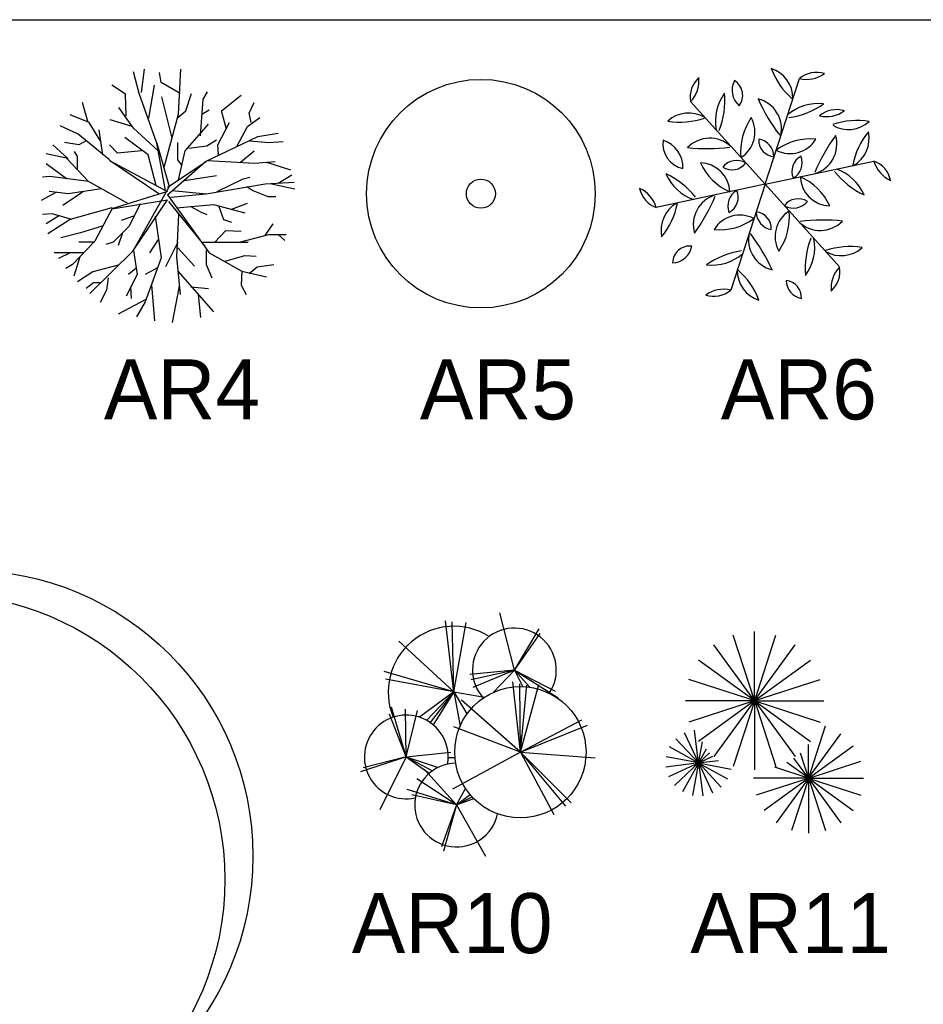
# Model space of a CAD drawing. Header units: millimetres. Extents: x -129.2 to -76.8, y 2488.8 to 2511.1.
# Tile 6 of 16: x -121.3 to -117.4, y 2505.7 to 2510. Entities that reach past the tile are written whole.
import ezdxf

# ---------------------------------------------------------------- set-up
doc = ezdxf.new("R2010")
doc.units = ezdxf.units.MM
doc.styles.add('MAYO', font='COBT____.PFB', dxfattribs={"height": 0.7})

# ---------------------------------------------------------------- blocks, each defined once
blk = doc.blocks.new('AR10')
at = {"color": 0, "linetype": 'ByBlock'}
for p, q in [((-0.1136, 0.2059), (-0.1497, 0.5175)), ((0.1513, 0.3019), (0.0871, 0.5516)), ((-0.1136, 0.2059), (-0.1216, 0.5129)), ((-0.1136, 0.2059), (-0.0601, 0.5102)), ((0.1513, 0.3019), (0.2593, 0.4824)), ((0.1513, 0.3019), (0.2632, 0.4617)), ((-0.1136, 0.2059), (-0.3545, 0.4285)), ((0.1513, 0.3019), (-0.0432, 0.2823)), ((0.1513, 0.3019), (-0.0372, 0.2583)), ((0.1513, 0.3019), (-0.0302, 0.2255)), ((0.1513, 0.3019), (0.0605, 0.2044)), ((0.1513, 0.3019), (0.3296, 0.2087)), ((0.1513, 0.3019), (0.3431, 0.1801)), ((0.1513, 0.3019), (0.219, 0.2262)), ((0.1513, 0.3019), (0.1888, 0.229)), ((-0.1136, 0.2059), (-0.4179, 0.2948)), ((-0.1136, 0.2059), (-0.4121, 0.2619)), ((0.1772, -0.058), (0.1439, 0.2498)), ((0.1772, -0.058), (0.1744, 0.2415)), ((0.1772, -0.058), (0.2576, 0.2387)), ((0.1772, -0.058), (0.2049, 0.2359)), ((-0.1136, 0.2059), (-0.2632, 0.0953)), ((-0.1136, 0.2059), (-0.2325, 0.0817)), ((-0.1136, 0.2059), (-0.2173, 0.0723)), ((-0.1136, 0.2059), (-0.2041, 0.0622)), ((-0.1136, 0.2059), (-0.0561, 0.1095)), ((-0.1136, 0.2059), (-0.0865, 0.0558)), ((-0.1136, 0.2059), (0.0203, 0.1826)), ((-0.3216, -0.0785), (-0.3866, 0.1392)), ((-0.3216, -0.0785), (-0.3246, 0.13)), ((0.1772, -0.058), (-0.0806, 0.1694)), ((-0.3216, -0.0785), (-0.3951, 0.1087)), ((-0.3216, -0.0785), (-0.2719, 0.1242)), ((0.1772, -0.058), (-0.1138, 0.0529)), ((0.1772, -0.058), (0.446, 0.0834)), ((0.1772, -0.058), (0.471, 0.0612)), ((-0.3216, -0.0785), (-0.5214, -0.1441)), ((-0.3216, -0.0785), (-0.5108, -0.1259)), ((-0.3216, -0.0785), (-0.4368, -0.3092)), ((-0.3216, -0.0785), (-0.1263, -0.0578)), ((-0.3216, -0.0785), (-0.221, -0.1495)), ((-0.3216, -0.0785), (-0.2076, -0.139)), ((-0.3216, -0.0785), (-0.1826, -0.1241)), ((0.1772, -0.058), (-0.1194, -0.2188)), ((0.1772, -0.058), (0.5042, -0.083)), ((0.1772, -0.058), (0.3989, -0.2798)), ((0.1772, -0.058), (0.374, -0.2937)), ((0.1772, -0.058), (0.3241, -0.3298)), ((-0.1015, -0.2885), (-0.2418, -0.134)), ((-0.1015, -0.2885), (-0.2761, -0.1745)), ((-0.1015, -0.2885), (-0.3184, -0.2208)), ((-0.1015, -0.2885), (-0.2978, -0.2448)), ((-0.1015, -0.2885), (-0.0629, -0.2157)), ((-0.1015, -0.2885), (-0.0427, -0.2428)), ((-0.1015, -0.2885), (-0.0341, -0.2526)), ((-0.1015, -0.2885), (-0.168, -0.4719)), ((-0.1015, -0.2885), (-0.1589, -0.4909)), ((-0.1015, -0.2885), (-0.0269, -0.2602)), ((-0.1015, -0.2885), (0.0254, -0.513))]:
    blk.add_line(p, q, dxfattribs=at)
blk.add_circle((0.1772, -0.058), 0.2872, dxfattribs=at)
for centre, radius, start, end in [((-0.1136, 0.2059), 0.2872, 57.4904, 202.572), ((0.1513, 0.3019), 0.1833, 326.1895, 222.0248), ((-0.3216, -0.0785), 0.1833, 350.2838, 282.3951), ((-0.1136, 0.2059), 0.2872, 265.0692, 270.8898), ((-0.1015, -0.2885), 0.1833, 91.4437, 347.7435)]:
    blk.add_arc(centre, radius, start, end, dxfattribs=at)
blk = doc.blocks.new('AR11')
at = {"color": 0, "linetype": 'ByBlock'}
for p, q in [((0.0048, 0.1411), (-0.0896, 0.4315)), ((0.0029, 0.1411), (0.0973, 0.4315)), ((0.0038, 0.1409), (0.0038, 0.4463)), ((0.0057, 0.1415), (-0.1739, 0.3886)), ((0.002, 0.1415), (0.1815, 0.3886)), ((0.0063, 0.1422), (-0.2408, 0.3217)), ((0.0013, 0.1422), (0.2484, 0.3217)), ((0.0068, 0.143), (-0.2837, 0.2374)), ((0.0009, 0.143), (0.2914, 0.2374)), ((0.0069, 0.144), (-0.2985, 0.144)), ((0.0068, 0.145), (-0.2837, 0.0506)), ((0.0063, 0.1458), (-0.2408, -0.0337)), ((0.0057, 0.1465), (-0.1739, -0.1006)), ((0.0048, 0.1469), (-0.0896, -0.1435)), ((0.0008, 0.144), (0.3062, 0.144)), ((0.0009, 0.145), (0.2914, 0.0506)), ((0.0013, 0.1458), (0.2484, -0.0337)), ((0.002, 0.1465), (0.1815, -0.1006)), ((0.0029, 0.1469), (0.0973, -0.1435)), ((0.0038, 0.1471), (0.0038, -0.1583)), ((-0.2404, -0.1293), (-0.3024, 0.003)), ((-0.2408, -0.1294), (-0.259, 0.0155)), ((0.2393, -0.1973), (0.3144, 0.0339)), ((-0.24, -0.129), (-0.3399, -0.0224)), ((-0.2413, -0.1294), (-0.2235, -0.0365)), ((0.2386, -0.1969), (0.3815, -0.0003)), ((-0.2397, -0.1287), (-0.3676, -0.0581)), ((-0.2421, -0.129), (-0.1932, -0.0832)), ((-0.2417, -0.1292), (-0.2068, -0.0659)), ((0.2408, -0.1973), (0.2043, -0.0848)), ((0.2381, -0.1964), (0.4347, -0.0535)), ((0.2401, -0.1974), (0.2401, -0.0477)), ((-0.2396, -0.1278), (-0.3845, -0.1459)), ((-0.2396, -0.1282), (-0.383, -0.1007)), ((-0.2397, -0.1273), (-0.3719, -0.1893)), ((-0.24, -0.1269), (-0.3466, -0.2268)), ((-0.2403, -0.1267), (-0.3109, -0.2546)), ((-0.2407, -0.1265), (-0.2683, -0.2699)), ((-0.2425, -0.1281), (-0.1533, -0.117)), ((-0.2425, -0.1277), (-0.099, -0.1552)), ((-0.2424, -0.1286), (-0.178, -0.0984)), ((-0.2423, -0.1272), (-0.1144, -0.1978)), ((-0.242, -0.1269), (-0.1422, -0.2335)), ((-0.2417, -0.1266), (-0.1796, -0.2589)), ((-0.2412, -0.1265), (-0.2231, -0.2714)), ((0.2421, -0.1964), (0.1447, -0.1256)), ((0.2415, -0.1969), (0.176, -0.1067)), ((0.2377, -0.1957), (0.4689, -0.1206)), ((0.2424, -0.1957), (0.0927, -0.1471)), ((0.2425, -0.1949), (-0.0006, -0.1949)), ((0.2424, -0.1942), (0.0112, -0.2693)), ((0.2421, -0.1935), (0.0454, -0.3364)), ((0.2415, -0.193), (0.0986, -0.3896)), ((0.2408, -0.1926), (0.1657, -0.4238)), ((0.2376, -0.1949), (0.4807, -0.1949)), ((0.2377, -0.1942), (0.4689, -0.2693)), ((0.2381, -0.1935), (0.4347, -0.3364)), ((0.2386, -0.193), (0.3815, -0.3896)), ((0.2393, -0.1926), (0.3144, -0.4238)), ((0.2401, -0.1925), (0.2401, -0.4356))]:
    blk.add_line(p, q, dxfattribs=at)
blk = doc.blocks.new('AR4')
at = {"color": 0, "linetype": 'ByBlock'}
for p, q in [((-0.1493, 0.4456), (-0.1748, 0.5401)), ((-0.1398, 0.4493), (-0.1271, 0.551)), ((-0.054, 0.4928), (-0.0603, 0.5364)), ((0.0223, 0.3548), (0.0319, 0.551)), ((-0.2097, 0.442), (-0.2701, 0.4819)), ((-0.108, 0.3366), (-0.0826, 0.4819)), ((0.0287, 0.4456), (-0.054, 0.4928)), ((-0.2065, 0.3475), (-0.2097, 0.442)), ((-0.073, 0.2276), (-0.1493, 0.4456)), ((-0.0063, 0.2494), (-0.0508, 0.4311)), ((0.0541, 0.3693), (0.0796, 0.4456)), ((0.1304, 0.4202), (0.1495, 0.4529)), ((0.2099, 0.3693), (0.2957, 0.4384)), ((-0.375, 0.3221), (-0.3973, 0.4057)), ((0.1177, 0.2603), (0.1304, 0.4202)), ((0.3307, 0.3584), (0.353, 0.4057)), ((-0.3687, 0.3185), (-0.4513, 0.3512)), ((-0.1748, 0.293), (-0.2383, 0.3839)), ((-0.0412, 0.1223), (0.0223, 0.3548)), ((0.0192, 0.3403), (0.0541, 0.3693)), ((0.1241, 0.3548), (0.1559, 0.373)), ((0.2322, 0.2894), (0.2099, 0.3693)), ((0.3403, 0.3185), (0.3307, 0.3584)), ((-0.4164, 0.2676), (-0.4958, 0.3039)), ((-0.3178, 0.2349), (-0.3687, 0.3185)), ((-0.1811, 0.3003), (-0.2765, 0.3294)), ((0.051, 0.1949), (0.1527, 0.3112)), ((0.194, 0.2204), (0.2449, 0.3185)), ((0.3244, 0.3003), (0.3784, 0.3403)), ((-0.2797, 0.155), (-0.4164, 0.2676)), ((-0.3083, 0.1768), (-0.3242, 0.2858)), ((-0.0667, 0.1949), (-0.1748, 0.293)), ((0.2767, 0.2131), (0.3244, 0.3003)), ((0.3689, 0.2567), (0.4579, 0.2712)), ((-0.4609, 0.1586), (-0.5276, 0.2204)), ((-0.4132, 0.2204), (-0.4768, 0.2313)), ((-0.3814, 0.2385), (-0.4132, 0.2204)), ((-0.2447, 0.184), (-0.2797, 0.2204)), ((-0.1112, 0.1768), (-0.2129, 0.2531)), ((-0.073, 0.2276), (-0.019, 0.0387)), ((-0.0349, 0.0205), (-0.073, 0.2276)), ((0.0192, 0.155), (0.0192, 0.2313)), ((0.0669, 0.2058), (0.1463, 0.2167)), ((0.14, 0.1477), (0.3689, 0.2567)), ((0.1463, 0.2167), (0.1877, 0.2422)), ((0.1972, 0.1768), (0.194, 0.2204)), ((0.3339, 0.2385), (0.4165, 0.2313)), ((0.4165, 0.2313), (0.4801, 0.2349)), ((-0.4672, 0.1622), (-0.5562, 0.1804)), ((-0.4195, 0.1695), (-0.4323, 0.1913)), ((-0.1398, 0.1949), (-0.2447, 0.184)), ((-0.0762, 0.0423), (-0.1112, 0.1768)), ((0.0223, 0.0678), (0.051, 0.1949)), ((0.2926, 0.1441), (0.353, 0.1949)), ((-0.4672, 0.0714), (-0.5562, 0.1368)), ((-0.3719, 0.0605), (-0.4672, 0.1622)), ((-0.4195, 0.1114), (-0.4195, 0.1695)), ((-0.2797, 0.1513), (-0.0349, 0.0205)), ((-0.0635, 0.006), (-0.2797, 0.1513)), ((-0.0253, 0.0351), (0.1432, 0.1477)), ((-0.0253, 0.0024), (0.14, 0.1477)), ((0.0351, 0.1332), (0.0192, 0.155)), ((0.1495, 0.1513), (0.3561, 0.1404)), ((0.3561, 0.1404), (0.4452, 0.1477)), ((0.407, 0.1441), (0.5119, 0.1114)), ((0.4579, 0.0532), (0.5183, 0.0896)), ((-0.5403, 0.0823), (-0.5721, 0.0787)), ((-0.3719, 0.0605), (-0.5403, 0.0823)), ((-0.197, -0.0376), (-0.3719, 0.0605)), ((0.0478, 0.0641), (0.1877, 0.0859)), ((0.1432, 0.006), (0.4007, 0.0496)), ((0.1908, 0.0169), (0.3053, 0.0714)), ((0.3053, 0.0714), (0.3339, 0.0787)), ((0.4007, 0.0496), (0.5278, 0.0569)), ((0.4293, 0.0496), (0.531, 0.0278)), ((-0.5117, 0.0133), (-0.5785, -0.0231)), ((-0.4609, 0.006), (-0.5435, 0.0169)), ((-0.3973, 0.0133), (-0.4831, -0.0449)), ((-0.3146, 0.0278), (-0.4609, 0.006)), ((-0.0253, 0.0169), (-0.2701, -0.0594)), ((-0.019, 0.0387), (-0.1779, -0.2447)), ((-0.0253, 0.0024), (0.1559, -0.252)), ((-0.0126, -0.0085), (0.1432, 0.006)), ((-0.0063, 0.0205), (0.1432, 0.006)), ((0.3212, 0.0387), (0.3466, 0.0205)), ((0.3466, 0.0205), (0.4134, -0.0049)), ((-0.2701, -0.0594), (-0.0253, -0.0194)), ((-0.1461, -0.0376), (-0.1938, -0.1357)), ((-0.1779, -0.2447), (-0.0253, -0.0194)), ((-0.0222, -0.0267), (0.1368, -0.2229)), ((0.0128, -0.0558), (0.1749, -0.0412)), ((0.1749, -0.0412), (0.3116, -0.0776)), ((0.2512, -0.063), (0.3244, -0.034)), ((0.4134, -0.0049), (0.4483, -0.0049)), ((-0.5308, -0.0812), (-0.5721, -0.0848)), ((-0.445, -0.1066), (-0.5308, -0.0812)), ((-0.2701, -0.0558), (-0.4513, -0.1066)), ((-0.2669, -0.0558), (-0.3432, -0.2011)), ((0.0223, -0.0848), (0.0128, -0.2701)), ((0.0732, -0.0485), (0.1209, -0.0739)), ((0.1209, -0.0739), (0.1463, -0.0848)), ((0.1972, -0.0449), (0.2194, -0.1066)), ((-0.499, -0.0885), (-0.5562, -0.1248)), ((-0.4513, -0.1066), (-0.5499, -0.1684)), ((-0.1748, -0.0921), (-0.2288, -0.1103)), ((-0.0794, -0.0921), (-0.054, -0.2738)), ((0.2194, -0.1066), (0.2544, -0.1175)), ((0.4007, -0.1757), (0.4356, -0.1248)), ((-0.4068, -0.1648), (-0.4927, -0.1866)), ((-0.3115, -0.1357), (-0.4068, -0.1648)), ((-0.1938, -0.1357), (-0.2638, -0.2047)), ((-0.2224, -0.1648), (-0.2415, -0.2193)), ((0.1813, -0.2047), (0.229, -0.1539)), ((0.229, -0.1539), (0.2957, -0.1575)), ((0.2894, -0.2047), (0.4165, -0.172)), ((0.4165, -0.172), (0.4928, -0.172)), ((0.4579, -0.172), (0.4865, -0.1975)), ((-0.3432, -0.2011), (-0.4418, -0.3028)), ((-0.3432, -0.2047), (-0.4132, -0.2047)), ((-0.2638, -0.2047), (-0.2956, -0.2156)), ((-0.0667, -0.1938), (-0.1048, -0.252)), ((0.0192, -0.2047), (-0.0349, -0.3137)), ((0.1209, -0.2047), (0.3275, -0.2047)), ((-0.3941, -0.252), (-0.5213, -0.252)), ((-0.4513, -0.252), (-0.5022, -0.2774)), ((-0.1748, -0.2411), (-0.3655, -0.43)), ((-0.1748, -0.2411), (-0.1589, -0.3464)), ((0.0192, -0.2302), (0.0923, -0.3101)), ((0.1432, -0.2411), (0.1432, -0.3028)), ((0.1559, -0.252), (0.2989, -0.3319)), ((-0.41, -0.2701), (-0.4354, -0.3537)), ((-0.054, -0.2738), (-0.1239, -0.4663)), ((0.0128, -0.2701), (0.0287, -0.4336)), ((0.2258, -0.2883), (0.3116, -0.2629)), ((0.3116, -0.2629), (0.3625, -0.2665)), ((-0.4418, -0.3028), (-0.4704, -0.321)), ((-0.3528, -0.3355), (-0.4195, -0.3791)), ((-0.2415, -0.3065), (-0.3528, -0.3355)), ((-0.1652, -0.321), (-0.197, -0.3464)), ((-0.0698, -0.3174), (-0.1239, -0.3464)), ((0.0192, -0.3319), (0.1749, -0.5099)), ((0.1432, -0.3028), (0.1686, -0.361)), ((0.2989, -0.3319), (0.2957, -0.3937)), ((0.2989, -0.3319), (0.407, -0.3573)), ((0.3307, -0.3428), (0.3657, -0.3137)), ((0.3657, -0.3137), (0.4388, -0.3028)), ((-0.3496, -0.3828), (-0.3814, -0.4082)), ((-0.3178, -0.3828), (-0.3496, -0.3828)), ((-0.286, -0.361), (-0.2924, -0.4155)), ((-0.1589, -0.3464), (-0.2065, -0.4409)), ((-0.2924, -0.4155), (-0.321, -0.4699)), ((-0.1875, -0.4009), (-0.1843, -0.4518)), ((-0.0953, -0.3937), (-0.0826, -0.5499)), ((0.0255, -0.3973), (-0.0063, -0.5571)), ((0.0764, -0.4009), (0.1527, -0.4082)), ((0.2957, -0.3937), (0.318, -0.4336)), ((-0.1207, -0.4554), (-0.2415, -0.5208)), ((-0.1239, -0.4663), (-0.162, -0.5317)), ((0.1082, -0.4336), (0.1177, -0.5353))]:
    blk.add_line(p, q, dxfattribs=at)
blk = doc.blocks.new('AR5')
at = {"color": 0, "linetype": 'ByBlock'}
for radius in [0.5, 0.0637]:
    blk.add_circle((0.0286, 0.0066), radius, dxfattribs=at)
blk = doc.blocks.new('AR6')
at = {"color": 0, "linetype": 'ByBlock'}
for q in [(0.1537, 0.3479), (-0.3224, 0.2465), (0.4796, -0.0137), (-0.4726, -0.2165), (-0.1467, -0.5781), (0.3294, -0.4767)]:
    blk.add_line((0.0035, -0.1151), q, dxfattribs=at)
for centre, radius, start, end in [((0.3351, 0.5042), 0.3245, 200.3878, 229.0632), ((-0.0111, 0.2613), 0.1365, 359.75, 72.0497), ((-0.2087, 0.2662), 0.1154, 132.2233, 189.8114), ((-0.4171, 0.3379), 0.1316, 316.0238, 6.0109), ((0.2276, 0.2592), 0.1154, 72.2233, 129.8114), ((0.1855, 0.4756), 0.1316, 256.0238, 306.0109), ((-0.0521, 0.2964), 0.0887, 151.7015, 229.7406), ((-0.1695, 0.2742), 0.0753, 322.8639, 58.5782), ((-0.0092, 0.1609), 0.2046, 143.3521, 190.9965), ((-0.525, 0.2517), 0.353, 338.197, 5.0866), ((0.6851, 0.5733), 0.7783, 203.8113, 217.5003), ((-0.0607, 0.127), 0.1363, 347.2702, 75.7188), ((0.2361, 0.0339), 0.2046, 83.3521, 130.9965), ((0.0569, 0.5259), 0.353, 278.197, 305.0866), ((-0.3298, 0.0604), 0.1365, 59.75, 132.0497), ((-0.3671, 0.4817), 0.3245, 260.3878, 289.0632), ((0.1562, 0.0286), 0.2595, 145.1527, 185.9348), ((-0.1729, 0.1134), 0.1324, 302.4729, 28.6145), ((0.3153, 0.0963), 0.1154, 72.2233, 129.8114), ((0.2732, 0.3127), 0.1316, 256.0238, 306.0109), ((0.3681, 0.2609), 0.1365, 239.75, 312.0497), ((0.4054, -0.1604), 0.3245, 80.3878, 109.0632), ((-0.2383, -0.0496), 0.1363, 47.2702, 135.7188), ((0.9405, -0.3612), 0.7783, 143.8113, 157.5003), ((0.1811, 0.0615), 0.1363, 287.2702, 15.7188), ((0.7056, -0.0926), 0.3245, 140.3878, 169.0632), ((0.3221, 0.0857), 0.1365, 299.75, 12.0497), ((-0.3352, 0.0603), 0.1079, 170.709, 259.1064), ((-0.4828, -0.0427), 0.1272, 358.6571, 71.1583), ((-0.2519, 0.8194), 0.7783, 263.8113, 277.5003), ((0.0496, 0.0785), 0.0737, 176.5427, 264.4723), ((-0.0378, 0.0039), 0.0803, 0.9077, 80.1073), ((0.2043, -0.1755), 0.2595, 85.1527, 125.9348), ((0.1132, 0.1519), 0.1324, 242.4729, 328.6145), ((0.1943, -0.0582), 0.0737, 116.5427, 204.4723), ((0.0859, -0.0199), 0.0803, 300.9077, 20.1073), ((-0.2827, -0.1536), 0.1324, 2.4729, 88.6145), ((-0.0446, 0.089), 0.2595, 205.1527, 245.9348), ((-0.1202, -0.0913), 0.0803, 60.9077, 140.1073), ((-0.1412, 0.0217), 0.0737, 236.5427, 324.4723), ((0.6061, 0.0226), 0.1316, 196.0238, 246.0109), ((0.4397, -0.122), 0.1154, 12.2233, 69.8114), ((-0.5784, -0.3894), 0.353, 38.197, 65.0866), ((-0.2419, 0.0118), 0.2046, 203.3521, 250.9965), ((0.2896, -0.0766), 0.1324, 182.4729, 268.6145), ((0.0516, -0.3192), 0.2595, 25.1527, 65.9348), ((0.5853, 0.1591), 0.353, 218.197, 245.0866), ((0.2488, -0.2421), 0.2046, 23.3521, 70.9965), ((-0.5991, -0.2529), 0.1316, 16.0238, 66.0109), ((-0.4328, -0.1082), 0.1154, 192.2233, 249.8114), ((-0.1741, -0.2917), 0.1363, 107.2702, 195.7188), ((-0.9335, 0.1309), 0.7783, 323.8113, 337.5003), ((-0.079, -0.2104), 0.0803, 120.9077, 200.1073), ((-0.1873, -0.172), 0.0737, 296.5427, 24.4723), ((-0.3152, -0.316), 0.1365, 119.75, 192.0497), ((-0.6987, -0.1376), 0.3245, 320.3878, 349.0632), ((0.1481, -0.2519), 0.0737, 56.5427, 144.4723), ((0.1272, -0.1389), 0.0803, 240.9077, 320.1073), ((-0.1063, -0.3822), 0.1324, 62.4729, 148.6145), ((-0.0426, -0.3088), 0.0737, 356.5427, 84.4723), ((0.0447, -0.2341), 0.0803, 180.9077, 260.1073), ((0.1799, -0.3437), 0.1324, 122.4729, 208.6145), ((-0.1493, -0.2588), 0.2595, 325.1527, 5.9348), ((-0.1973, -0.0547), 0.2595, 265.1527, 305.9348), ((0.2452, -0.1806), 0.1363, 227.2702, 315.7188), ((0.2589, -1.0496), 0.7783, 83.8113, 97.5003), ((0.0676, -0.3572), 0.1363, 167.2702, 255.7188), ((-0.6781, -0.8036), 0.7783, 23.8113, 37.5003), ((-0.3258, -0.4602), 0.0753, 82.8639, 178.5782), ((-0.4037, -0.3697), 0.0887, 271.7015, 349.7406), ((0.5319, -0.4819), 0.353, 158.197, 185.0866), ((0.0162, -0.3911), 0.2046, 323.3521, 10.9965), ((0.374, -0.7119), 0.3245, 80.3878, 109.0632), ((-0.0499, -0.7561), 0.353, 98.197, 125.0866), ((-0.2291, -0.2641), 0.2046, 263.3521, 310.9965), ((0.3368, -0.2907), 0.1365, 239.75, 312.0497), ((0.0181, -0.4915), 0.1365, 179.75, 252.0497), ((-0.3281, -0.7344), 0.3245, 20.3878, 49.0632), ((0.4241, -0.5681), 0.1316, 136.0238, 186.0109), ((0.2156, -0.4964), 0.1154, 312.2233, 9.8114), ((0.089, -0.6096), 0.0737, 356.5427, 84.4723), ((0.1763, -0.535), 0.0803, 180.9077, 260.1073), ((-0.1785, -0.7058), 0.1316, 76.0238, 126.0109), ((-0.2206, -0.4895), 0.1154, 252.2233, 309.8114)]:
    blk.add_arc(centre, radius, start, end, dxfattribs=at)
blk = doc.blocks.new('AR33')
at = {"linetype": 'ByBlock'}
for centre, radius in [((0.0859, 0.0245), 1.25), ((-0.0368, -0.0786), 1.25), ((0, -0.005), 0.0736)]:
    blk.add_circle(centre, radius, dxfattribs=at)

msp = doc.modelspace()

# ---------------------------------------------------------------- linework, layer by layer
msp.add_lwpolyline([(-129.237, 2500.0101), (-129.237, 2510.0101), (-113.237, 2510.0101), (-113.237, 2500.0101)], close=True)

# ---------------------------------------------------------------- block references
for name, p in [('AR6', (-118.0582, 2509.4051)), ('AR4', (-120.6422, 2509.2423)), ('AR5', (-119.3261, 2509.2425)), ('AR33', (-121.6306, 2506.3274)), ('AR10', (-119.3022, 2506.8637)), ('AR11', (-118.1044, 2506.8872))]:
    msp.add_blockref(name, p)

# ---------------------------------------------------------------- texts
at = {"style": 'MAYO'}
for s, p in [('AR4', (-120.9465, 2508.2617)), ('AR5', (-119.5645, 2508.2617)), ('AR6', (-118.2484, 2508.2617)), ('AR10', (-119.8622, 2505.9272)), ('AR11', (-118.3816, 2505.9272))]:
    msp.add_text(s, height=0.2625, dxfattribs=at).set_placement(p)

doc.saveas('drawing.dxf')
